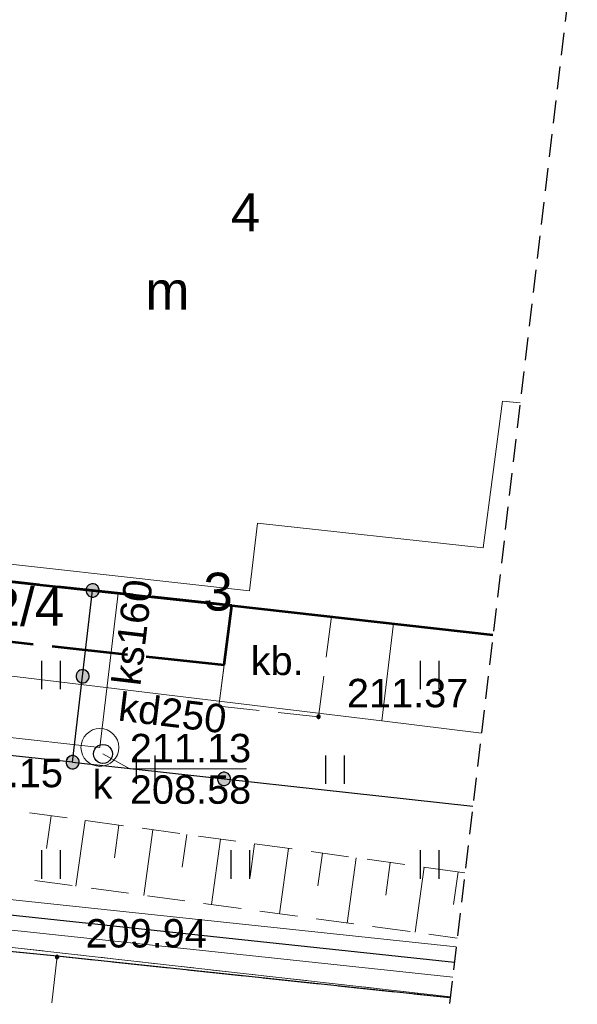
# Model space of a CAD drawing. Header units: metres. Extents: x 7419414 to 7419803, y 5549484 to 5549731.
# Tile 70 of 102: x 7419603 to 7419618, y 5549585 to 5549611. Entities that reach past the tile are written whole.
import ezdxf
from ezdxf.enums import TextEntityAlignment as Align

# ---------------------------------------------------------------- set-up
doc = ezdxf.new("R2010")
doc.units = ezdxf.units.M
doc.header["$MEASUREMENT"] = 0
doc.layers.get('0').update_dxf_attribs({"color": 250})
for name, color, linetype, lineweight in [('EGBA', 7, 'Continuous', 53), ('EGBA_O', 7, 'Continuous', 53), ('EGBN', 7, 'Continuous', 13), ('EGBN_O', 7, 'Continuous', 13), ('EGBP', 7, 'Continuous', 13), ('EGBU', 7, 'Continuous', 53), ('EGBU_O', 7, 'Continuous', 53), ('EGDE', 7, 'Continuous', 13), ('EGUG', 96, 'Continuous', 13), ('GUPPRZ_O', 7, 'Continuous', 13), ('OTKJ', 7, 'Continuous', 13), ('OTKK', 7, 'Continuous', 30), ('OTKU', 7, 'Continuous', 13), ('OTKU_O', 7, 'Continuous', 13), ('OTOO', 7, 'Continuous', 30), ('OTRK', 7, 'Continuous', 13), ('OTRS_O', 7, 'Continuous', 13), ('OTZT', 7, 'Continuous', 13), ('SUKP', 36, 'Continuous', 13), ('SUKP_O', 36, 'Continuous', 13), ('SULO', 7, 'Continuous', 30), ('SUPK', 7, 'Continuous', 13), ('SUPW_O', 7, 'Continuous', 13), ('SUWP', 5, 'Continuous', 13), ('Zakres', 7, 'Continuous', 0)]:
    doc.layers.add(name, color=color, linetype=linetype, lineweight=lineweight)
doc.styles.add('Arial', font='arial.ttf')

msp = doc.modelspace()

# ---------------------------------------------------------------- hatches: boundary and pattern name
at = {"linetype": 'Continuous'}
for points in [[(7419604.956, 5549595.72), (7419604.911, 5549595.731), (7419604.871, 5549595.753), (7419604.839, 5549595.785), (7419604.815, 5549595.824), (7419604.803, 5549595.868), (7419604.802, 5549595.914), (7419604.813, 5549595.958), (7419604.835, 5549595.998), (7419604.867, 5549596.031), (7419604.906, 5549596.054), (7419604.95, 5549596.067), (7419604.996, 5549596.067), (7419605.04, 5549596.056), (7419605.08, 5549596.034), (7419605.113, 5549596.002), (7419605.136, 5549595.963), (7419605.149, 5549595.919), (7419605.15, 5549595.873), (7419605.139, 5549595.829), (7419605.116, 5549595.789), (7419605.084, 5549595.756), (7419605.045, 5549595.733), (7419605.001, 5549595.72)], [(7419604.693, 5549593.453), (7419604.648, 5549593.464), (7419604.609, 5549593.486), (7419604.576, 5549593.518), (7419604.552, 5549593.557), (7419604.54, 5549593.601), (7419604.539, 5549593.647), (7419604.55, 5549593.691), (7419604.572, 5549593.731), (7419604.604, 5549593.764), (7419604.643, 5549593.787), (7419604.687, 5549593.8), (7419604.733, 5549593.801), (7419604.777, 5549593.789), (7419604.817, 5549593.767), (7419604.85, 5549593.735), (7419604.874, 5549593.696), (7419604.886, 5549593.652), (7419604.887, 5549593.607), (7419604.876, 5549593.562), (7419604.853, 5549593.522), (7419604.822, 5549593.49), (7419604.782, 5549593.466), (7419604.738, 5549593.454)], [(7419604.693, 5549593.453), (7419604.648, 5549593.464), (7419604.609, 5549593.486), (7419604.576, 5549593.518), (7419604.552, 5549593.557), (7419604.54, 5549593.601), (7419604.539, 5549593.647), (7419604.55, 5549593.691), (7419604.572, 5549593.731), (7419604.604, 5549593.764), (7419604.643, 5549593.787), (7419604.687, 5549593.8), (7419604.733, 5549593.801), (7419604.777, 5549593.789), (7419604.817, 5549593.767), (7419604.85, 5549593.735), (7419604.874, 5549593.696), (7419604.886, 5549593.652), (7419604.887, 5549593.607), (7419604.876, 5549593.562), (7419604.853, 5549593.522), (7419604.822, 5549593.49), (7419604.782, 5549593.466), (7419604.738, 5549593.454)], [(7419610.94, 5549592.515), (7419610.928, 5549592.517), (7419610.918, 5549592.521), (7419610.908, 5549592.528), (7419610.901, 5549592.537), (7419610.897, 5549592.548), (7419610.895, 5549592.56), (7419610.897, 5549592.572), (7419610.901, 5549592.582), (7419610.908, 5549592.592), (7419610.918, 5549592.599), (7419610.928, 5549592.603), (7419610.94, 5549592.605), (7419610.952, 5549592.603), (7419610.963, 5549592.599), (7419610.972, 5549592.592), (7419610.979, 5549592.582), (7419610.983, 5549592.572), (7419610.985, 5549592.56), (7419610.983, 5549592.548), (7419610.979, 5549592.537), (7419610.972, 5549592.528), (7419610.963, 5549592.521), (7419610.952, 5549592.517)], [(7419604.431, 5549591.186), (7419604.387, 5549591.197), (7419604.347, 5549591.219), (7419604.314, 5549591.25), (7419604.29, 5549591.289), (7419604.277, 5549591.333), (7419604.276, 5549591.379), (7419604.287, 5549591.423), (7419604.309, 5549591.463), (7419604.34, 5549591.496), (7419604.379, 5549591.52), (7419604.423, 5549591.533), (7419604.469, 5549591.534), (7419604.513, 5549591.523), (7419604.553, 5549591.501), (7419604.586, 5549591.47), (7419604.61, 5549591.431), (7419604.623, 5549591.387), (7419604.624, 5549591.341), (7419604.613, 5549591.297), (7419604.591, 5549591.257), (7419604.56, 5549591.224), (7419604.521, 5549591.2), (7419604.477, 5549591.187)], [(7419604.43, 5549591.186), (7419604.386, 5549591.197), (7419604.346, 5549591.22), (7419604.313, 5549591.251), (7419604.289, 5549591.291), (7419604.277, 5549591.334), (7419604.276, 5549591.38), (7419604.287, 5549591.424), (7419604.31, 5549591.464), (7419604.341, 5549591.497), (7419604.381, 5549591.521), (7419604.424, 5549591.533), (7419604.47, 5549591.534), (7419604.514, 5549591.523), (7419604.554, 5549591.5), (7419604.587, 5549591.469), (7419604.611, 5549591.429), (7419604.623, 5549591.386), (7419604.624, 5549591.34), (7419604.613, 5549591.296), (7419604.59, 5549591.256), (7419604.559, 5549591.223), (7419604.519, 5549591.199), (7419604.476, 5549591.187)], [(7419604.431, 5549591.186), (7419604.386, 5549591.197), (7419604.346, 5549591.219), (7419604.313, 5549591.251), (7419604.29, 5549591.29), (7419604.277, 5549591.333), (7419604.276, 5549591.379), (7419604.287, 5549591.424), (7419604.309, 5549591.464), (7419604.341, 5549591.497), (7419604.38, 5549591.52), (7419604.423, 5549591.533), (7419604.469, 5549591.534), (7419604.514, 5549591.523), (7419604.554, 5549591.501), (7419604.587, 5549591.469), (7419604.61, 5549591.43), (7419604.623, 5549591.387), (7419604.624, 5549591.341), (7419604.613, 5549591.296), (7419604.591, 5549591.256), (7419604.559, 5549591.223), (7419604.52, 5549591.2), (7419604.477, 5549591.187)], [(7419608.428, 5549590.746), (7419608.384, 5549590.757), (7419608.344, 5549590.779), (7419608.311, 5549590.811), (7419608.287, 5549590.85), (7419608.275, 5549590.894), (7419608.274, 5549590.939), (7419608.284, 5549590.984), (7419608.306, 5549591.024), (7419608.338, 5549591.057), (7419608.377, 5549591.08), (7419608.421, 5549591.093), (7419608.467, 5549591.094), (7419608.511, 5549591.083), (7419608.551, 5549591.061), (7419608.584, 5549591.03), (7419608.608, 5549590.991), (7419608.62, 5549590.947), (7419608.621, 5549590.901), (7419608.611, 5549590.857), (7419608.589, 5549590.817), (7419608.557, 5549590.784), (7419608.518, 5549590.76), (7419608.474, 5549590.747)], [(7419608.428, 5549590.746), (7419608.384, 5549590.757), (7419608.344, 5549590.779), (7419608.311, 5549590.811), (7419608.287, 5549590.85), (7419608.275, 5549590.894), (7419608.274, 5549590.939), (7419608.284, 5549590.984), (7419608.306, 5549591.024), (7419608.338, 5549591.057), (7419608.377, 5549591.08), (7419608.421, 5549591.093), (7419608.467, 5549591.094), (7419608.511, 5549591.083), (7419608.551, 5549591.061), (7419608.584, 5549591.03), (7419608.608, 5549590.991), (7419608.62, 5549590.947), (7419608.621, 5549590.901), (7419608.611, 5549590.857), (7419608.589, 5549590.817), (7419608.557, 5549590.784), (7419608.518, 5549590.76), (7419608.474, 5549590.747)], [(7419604.04, 5549586.175), (7419604.028, 5549586.177), (7419604.017, 5549586.181), (7419604.008, 5549586.188), (7419604.001, 5549586.198), (7419603.997, 5549586.208), (7419603.995, 5549586.22), (7419603.997, 5549586.232), (7419604.001, 5549586.243), (7419604.008, 5549586.252), (7419604.017, 5549586.259), (7419604.028, 5549586.263), (7419604.04, 5549586.265), (7419604.052, 5549586.263), (7419604.062, 5549586.259), (7419604.072, 5549586.252), (7419604.079, 5549586.243), (7419604.083, 5549586.232), (7419604.085, 5549586.22), (7419604.083, 5549586.208), (7419604.079, 5549586.198), (7419604.072, 5549586.188), (7419604.062, 5549586.181), (7419604.052, 5549586.177)]]:
    msp.add_hatch(color=0, dxfattribs=at).paths.add_polyline_path(points)

# ---------------------------------------------------------------- linework, layer by layer
at = {"color": 0, "linetype": 'Continuous'}
for p, q in [((7419603.628, 5549594.036), (7419603.628, 5549593.286)), ((7419604.128, 5549593.286), (7419604.128, 5549594.036)), ((7419613.628, 5549594.036), (7419613.628, 5549593.286)), ((7419614.128, 5549593.286), (7419614.128, 5549594.036)), ((7419606.128, 5549591.536), (7419606.128, 5549590.786)), ((7419606.628, 5549590.786), (7419606.628, 5549591.536)), ((7419611.128, 5549591.536), (7419611.128, 5549590.786)), ((7419611.628, 5549590.786), (7419611.628, 5549591.536)), ((7419603.628, 5549589.036), (7419603.628, 5549588.286)), ((7419604.128, 5549588.286), (7419604.128, 5549589.036)), ((7419608.628, 5549589.036), (7419608.628, 5549588.286)), ((7419609.128, 5549588.286), (7419609.128, 5549589.036)), ((7419613.628, 5549589.036), (7419613.628, 5549588.286)), ((7419614.128, 5549588.286), (7419614.128, 5549589.036))]:
    msp.add_line(p, q, dxfattribs=at)
at = {"color": 0, "linetype": 'Continuous', "flags": 128}
for points in [[(7419604.956, 5549595.72), (7419605.001, 5549595.72), (7419605.045, 5549595.733), (7419605.084, 5549595.756), (7419605.116, 5549595.789), (7419605.139, 5549595.829), (7419605.15, 5549595.873), (7419605.149, 5549595.919), (7419605.136, 5549595.963), (7419605.113, 5549596.002), (7419605.08, 5549596.034), (7419605.04, 5549596.056), (7419604.996, 5549596.067), (7419604.95, 5549596.067), (7419604.906, 5549596.054), (7419604.867, 5549596.031), (7419604.835, 5549595.998), (7419604.813, 5549595.958), (7419604.802, 5549595.914), (7419604.803, 5549595.868), (7419604.815, 5549595.824), (7419604.839, 5549595.785), (7419604.871, 5549595.753), (7419604.911, 5549595.731), (7419604.956, 5549595.72)], [(7419604.693, 5549593.453), (7419604.738, 5549593.454), (7419604.782, 5549593.466), (7419604.822, 5549593.49), (7419604.853, 5549593.522), (7419604.876, 5549593.562), (7419604.887, 5549593.607), (7419604.886, 5549593.652), (7419604.874, 5549593.696), (7419604.85, 5549593.735), (7419604.817, 5549593.767), (7419604.777, 5549593.789), (7419604.733, 5549593.801), (7419604.687, 5549593.8), (7419604.643, 5549593.787), (7419604.604, 5549593.764), (7419604.572, 5549593.731), (7419604.55, 5549593.691), (7419604.539, 5549593.647), (7419604.54, 5549593.601), (7419604.552, 5549593.557), (7419604.576, 5549593.518), (7419604.609, 5549593.486), (7419604.648, 5549593.464), (7419604.693, 5549593.453)], [(7419604.693, 5549593.453), (7419604.738, 5549593.454), (7419604.782, 5549593.466), (7419604.822, 5549593.49), (7419604.853, 5549593.522), (7419604.876, 5549593.562), (7419604.887, 5549593.607), (7419604.886, 5549593.652), (7419604.874, 5549593.696), (7419604.85, 5549593.735), (7419604.817, 5549593.767), (7419604.777, 5549593.789), (7419604.733, 5549593.801), (7419604.687, 5549593.8), (7419604.643, 5549593.787), (7419604.604, 5549593.764), (7419604.572, 5549593.731), (7419604.55, 5549593.691), (7419604.539, 5549593.647), (7419604.54, 5549593.601), (7419604.552, 5549593.557), (7419604.576, 5549593.518), (7419604.609, 5549593.486), (7419604.648, 5549593.464), (7419604.693, 5549593.453)], [(7419610.895, 5549592.56), (7419610.897, 5549592.548), (7419610.901, 5549592.537), (7419610.908, 5549592.528), (7419610.918, 5549592.521), (7419610.928, 5549592.517), (7419610.94, 5549592.515), (7419610.952, 5549592.517), (7419610.963, 5549592.521), (7419610.972, 5549592.528), (7419610.979, 5549592.537), (7419610.983, 5549592.548), (7419610.985, 5549592.56), (7419610.983, 5549592.572), (7419610.979, 5549592.582), (7419610.972, 5549592.592), (7419610.963, 5549592.599), (7419610.952, 5549592.603), (7419610.94, 5549592.605), (7419610.928, 5549592.603), (7419610.918, 5549592.599), (7419610.908, 5549592.592), (7419610.901, 5549592.582), (7419610.897, 5549592.572), (7419610.895, 5549592.56)], [(7419605.25, 5549591.83), (7419605.315, 5549591.821), (7419605.375, 5549591.797), (7419605.427, 5549591.757), (7419605.467, 5549591.705), (7419605.491, 5549591.645), (7419605.5, 5549591.58), (7419605.491, 5549591.515), (7419605.467, 5549591.455), (7419605.427, 5549591.403), (7419605.375, 5549591.363), (7419605.315, 5549591.339), (7419605.25, 5549591.33), (7419605.185, 5549591.339), (7419605.125, 5549591.363), (7419605.073, 5549591.403), (7419605.033, 5549591.455), (7419605.009, 5549591.515), (7419605, 5549591.58), (7419605.009, 5549591.645), (7419605.033, 5549591.705), (7419605.073, 5549591.757), (7419605.125, 5549591.797), (7419605.185, 5549591.821), (7419605.25, 5549591.83)], [(7419604.624, 5549591.341), (7419604.623, 5549591.387), (7419604.61, 5549591.431), (7419604.586, 5549591.47), (7419604.553, 5549591.501), (7419604.513, 5549591.523), (7419604.469, 5549591.534), (7419604.423, 5549591.533), (7419604.379, 5549591.52), (7419604.34, 5549591.496), (7419604.309, 5549591.463), (7419604.287, 5549591.423), (7419604.276, 5549591.379), (7419604.277, 5549591.333), (7419604.29, 5549591.289), (7419604.314, 5549591.25), (7419604.347, 5549591.219), (7419604.387, 5549591.197), (7419604.431, 5549591.186), (7419604.477, 5549591.187), (7419604.521, 5549591.2), (7419604.56, 5549591.224), (7419604.591, 5549591.257), (7419604.613, 5549591.297), (7419604.624, 5549591.341)], [(7419604.43, 5549591.186), (7419604.476, 5549591.187), (7419604.519, 5549591.199), (7419604.559, 5549591.223), (7419604.59, 5549591.256), (7419604.613, 5549591.296), (7419604.624, 5549591.34), (7419604.623, 5549591.386), (7419604.611, 5549591.429), (7419604.587, 5549591.469), (7419604.554, 5549591.5), (7419604.514, 5549591.523), (7419604.47, 5549591.534), (7419604.424, 5549591.533), (7419604.381, 5549591.521), (7419604.341, 5549591.497), (7419604.31, 5549591.464), (7419604.287, 5549591.424), (7419604.276, 5549591.38), (7419604.277, 5549591.334), (7419604.289, 5549591.291), (7419604.313, 5549591.251), (7419604.346, 5549591.22), (7419604.386, 5549591.197), (7419604.43, 5549591.186)], [(7419604.276, 5549591.379), (7419604.277, 5549591.333), (7419604.29, 5549591.29), (7419604.313, 5549591.251), (7419604.346, 5549591.219), (7419604.386, 5549591.197), (7419604.431, 5549591.186), (7419604.477, 5549591.187), (7419604.52, 5549591.2), (7419604.559, 5549591.223), (7419604.591, 5549591.256), (7419604.613, 5549591.296), (7419604.624, 5549591.341), (7419604.623, 5549591.387), (7419604.61, 5549591.43), (7419604.587, 5549591.469), (7419604.554, 5549591.501), (7419604.514, 5549591.523), (7419604.469, 5549591.534), (7419604.423, 5549591.533), (7419604.38, 5549591.52), (7419604.341, 5549591.497), (7419604.309, 5549591.464), (7419604.287, 5549591.424), (7419604.276, 5549591.379)], [(7419608.274, 5549590.939), (7419608.275, 5549590.894), (7419608.287, 5549590.85), (7419608.311, 5549590.811), (7419608.344, 5549590.779), (7419608.384, 5549590.757), (7419608.428, 5549590.746), (7419608.474, 5549590.747), (7419608.518, 5549590.76), (7419608.557, 5549590.784), (7419608.589, 5549590.817), (7419608.611, 5549590.857), (7419608.621, 5549590.901), (7419608.62, 5549590.947), (7419608.608, 5549590.991), (7419608.584, 5549591.03), (7419608.551, 5549591.061), (7419608.511, 5549591.083), (7419608.467, 5549591.094), (7419608.421, 5549591.093), (7419608.377, 5549591.08), (7419608.338, 5549591.057), (7419608.306, 5549591.024), (7419608.284, 5549590.984), (7419608.274, 5549590.939)], [(7419608.274, 5549590.939), (7419608.275, 5549590.894), (7419608.287, 5549590.85), (7419608.311, 5549590.811), (7419608.344, 5549590.779), (7419608.384, 5549590.757), (7419608.428, 5549590.746), (7419608.474, 5549590.747), (7419608.518, 5549590.76), (7419608.557, 5549590.784), (7419608.589, 5549590.817), (7419608.611, 5549590.857), (7419608.621, 5549590.901), (7419608.62, 5549590.947), (7419608.608, 5549590.991), (7419608.584, 5549591.03), (7419608.551, 5549591.061), (7419608.511, 5549591.083), (7419608.467, 5549591.094), (7419608.421, 5549591.093), (7419608.377, 5549591.08), (7419608.338, 5549591.057), (7419608.306, 5549591.024), (7419608.284, 5549590.984), (7419608.274, 5549590.939)], [(7419603.995, 5549586.22), (7419603.997, 5549586.208), (7419604.001, 5549586.198), (7419604.008, 5549586.188), (7419604.017, 5549586.181), (7419604.028, 5549586.177), (7419604.04, 5549586.175), (7419604.052, 5549586.177), (7419604.062, 5549586.181), (7419604.072, 5549586.188), (7419604.079, 5549586.198), (7419604.083, 5549586.208), (7419604.085, 5549586.22), (7419604.083, 5549586.232), (7419604.079, 5549586.243), (7419604.072, 5549586.252), (7419604.062, 5549586.259), (7419604.052, 5549586.263), (7419604.04, 5549586.265), (7419604.028, 5549586.263), (7419604.017, 5549586.259), (7419604.008, 5549586.252), (7419604.001, 5549586.243), (7419603.997, 5549586.232), (7419603.995, 5549586.22)]]:
    msp.add_lwpolyline(points, close=True, dxfattribs=at)
at = {"layer": 'EGBA', "color": 250, "linetype": 'Continuous', "lineweight": 53}
for p, q in [((7419603.564, 5549596.045), (7419601.46, 5549596.27)), ((7419606.049, 5549595.779), (7419604.061, 5549595.991)), ((7419608.65, 5549595.5), (7419606.546, 5549595.725)), ((7419608.45, 5549593.93), (7419608.65, 5549595.5)), ((7419601.35, 5549594.7), (7419603.409, 5549594.477)), ((7419603.906, 5549594.423), (7419605.894, 5549594.207)), ((7419606.391, 5549594.153), (7419608.45, 5549593.93))]:
    msp.add_line(p, q, dxfattribs=at)
at = {"layer": 'EGBN', "color": 250, "linetype": 'Continuous', "lineweight": 13, "flags": 128}
for points in [[(7419617.759, 5549613.554), (7419615.77, 5549613.73), (7419615.99, 5549615.71), (7419611.02, 5549616.27), (7419610.93, 5549615.42), (7419608.17, 5549615.73), (7419608.26, 5549616.59), (7419600.88, 5549617.43), (7419599.09, 5549601.08), (7419600.69, 5549600.96), (7419600.28, 5549596.87), (7419609.12, 5549595.88), (7419609.33, 5549597.67), (7419615.29, 5549597.02), (7419615.8, 5549600.89), (7419616.265, 5549600.845)], [(7419616.265, 5549600.845), (7419615.8, 5549600.89), (7419615.29, 5549597.02), (7419609.33, 5549597.67), (7419609.12, 5549595.88), (7419600.28, 5549596.87), (7419600.69, 5549600.96), (7419599.09, 5549601.08), (7419598.6, 5549596.58), (7419601.46, 5549596.27), (7419608.65, 5549595.5), (7419615.545, 5549594.719)]]:
    msp.add_lwpolyline(points, dxfattribs=at)
at = {"layer": 'EGBP', "color": 250, "linetype": 'Continuous', "lineweight": 13}
for p, q in [((7419603.066, 5549596.098), (7419604.061, 5549595.991)), ((7419604.558, 5549595.938), (7419605.552, 5549595.832)), ((7419606.049, 5549595.779), (7419607.044, 5549595.672)), ((7419607.541, 5549595.619), (7419608.65, 5549595.5)), ((7419608.65, 5549595.5), (7419609.613, 5549595.391)), ((7419610.11, 5549595.335), (7419611.104, 5549595.222)), ((7419611.601, 5549595.166), (7419612.594, 5549595.053)), ((7419613.091, 5549594.997), (7419614.085, 5549594.884)), ((7419614.581, 5549594.828), (7419615.545, 5549594.719))]:
    msp.add_line(p, q, dxfattribs=at)
at = {"layer": 'EGBU', "color": 250, "linetype": 'Continuous', "lineweight": 53, "flags": 128}
msp.add_lwpolyline([(7419617.987, 5549615.489), (7419611.02, 5549616.27), (7419610.93, 5549615.42), (7419608.17, 5549615.73), (7419608.26, 5549616.59), (7419600.88, 5549617.43), (7419598.6, 5549596.58), (7419601.46, 5549596.27), (7419608.65, 5549595.5), (7419615.545, 5549594.719)], dxfattribs=at)
at = {"layer": 'EGDE', "color": 250, "linetype": 'Continuous', "lineweight": 0, "flags": 128}
for points in [[(7419622.322, 5549652.355), (7419619.85, 5549651.97), (7419609.52, 5549650.05), (7419603.9, 5549648.9), (7419591.23, 5549646.31), (7419590.93, 5549644.33), (7419584.48, 5549588.54), (7419614.422, 5549585.169)], [(7419614.422, 5549585.169), (7419584.48, 5549588.54), (7419583.97, 5549584.15), (7419576.9, 5549524.47), (7419548.95, 5549525.8), (7419545.1, 5549496.74), (7419545.083, 5549495.993)]]:
    msp.add_lwpolyline(points, dxfattribs=at)
at = {"layer": 'EGUG', "color": 96, "linetype": 'Continuous', "lineweight": 13}
for p, q in [((7419603.674, 5549586.379), (7419603.177, 5549586.435)), ((7419603.177, 5549586.435), (7419603.674, 5549586.379)), ((7419604.668, 5549586.267), (7419604.171, 5549586.323)), ((7419604.171, 5549586.323), (7419604.668, 5549586.267)), ((7419605.662, 5549586.155), (7419605.165, 5549586.211)), ((7419605.165, 5549586.211), (7419605.662, 5549586.155)), ((7419606.655, 5549586.043), (7419606.158, 5549586.099)), ((7419606.158, 5549586.099), (7419606.655, 5549586.043)), ((7419607.649, 5549585.931), (7419607.152, 5549585.987)), ((7419607.152, 5549585.987), (7419607.649, 5549585.931)), ((7419608.643, 5549585.819), (7419608.146, 5549585.875)), ((7419608.146, 5549585.875), (7419608.643, 5549585.819)), ((7419609.636, 5549585.707), (7419609.14, 5549585.763)), ((7419609.14, 5549585.763), (7419609.636, 5549585.707)), ((7419610.63, 5549585.596), (7419610.133, 5549585.651)), ((7419610.133, 5549585.651), (7419610.63, 5549585.596)), ((7419611.624, 5549585.484), (7419611.127, 5549585.54)), ((7419611.127, 5549585.54), (7419611.624, 5549585.484)), ((7419612.618, 5549585.372), (7419612.121, 5549585.428)), ((7419612.121, 5549585.428), (7419612.618, 5549585.372)), ((7419613.611, 5549585.26), (7419613.114, 5549585.316)), ((7419613.114, 5549585.316), (7419613.611, 5549585.26)), ((7419614.422, 5549585.169), (7419614.108, 5549585.204)), ((7419614.108, 5549585.204), (7419614.422, 5549585.169))]:
    msp.add_line(p, q, dxfattribs=at)
at = {"layer": 'GUPPRZ_O', "color": 36, "linetype": 'Continuous', "lineweight": 13, "flags": 128}
msp.add_lwpolyline([(7419605.25, 5549591.58), (7419605.96, 5549591.186), (7419609.04, 5549591.186)], dxfattribs=at)
at = {"layer": 'OTKJ', "color": 250, "linetype": 'Continuous', "lineweight": 13}
for p, q in [((7419602.504, 5549586.391), (7419604.04, 5549586.24)), ((7419604.04, 5549586.24), (7419603.901, 5549585.007)), ((7419603.901, 5549585.007), (7419604.04, 5549586.24)), ((7419604.04, 5549586.24), (7419605.003, 5549586.138)), ((7419605.5, 5549586.085), (7419606.992, 5549585.927)), ((7419607.489, 5549585.874), (7419608.98, 5549585.715)), ((7419609.478, 5549585.663), (7419610.969, 5549585.504)), ((7419611.466, 5549585.452), (7419612.958, 5549585.293)), ((7419613.455, 5549585.24), (7419614.418, 5549585.138))]:
    msp.add_line(p, q, dxfattribs=at)
at = {"layer": 'OTKK', "color": 250, "linetype": 'Continuous', "lineweight": 30, "flags": 128}
msp.add_lwpolyline([(7419614.418, 5549585.138), (7419604.04, 5549586.24), (7419600.47, 5549586.59), (7419598.91, 5549586.85), (7419595.55, 5549587.79, -0.32228), (7419592.39, 5549593.53), (7419592.73, 5549596.58), (7419593.79, 5549605.65), (7419595.34, 5549617.76), (7419598.28, 5549641.94), (7419598.23, 5549645.09), (7419597.82, 5549647.26), (7419597.57, 5549647.87), (7419596.94, 5549649.46), (7419596.72, 5549649.9), (7419596.07, 5549650.85), (7419596.08, 5549654.68)], format="xyb", dxfattribs=at)
at = {"layer": 'OTKU', "color": 250, "linetype": 'Continuous', "lineweight": 13}
for p, q in [((7419608.45, 5549593.93), (7419608.65, 5549595.5)), ((7419608.65, 5549595.5), (7419609.719, 5549595.379)), ((7419610.216, 5549595.323), (7419611.284, 5549595.202)), ((7419611.284, 5549595.202), (7419611.144, 5549594.129)), ((7419608.31, 5549592.84), (7419608.45, 5549593.93)), ((7419611.08, 5549593.633), (7419610.94, 5549592.56)), ((7419609.376, 5549592.726), (7419608.31, 5549592.84)), ((7419610.94, 5549592.56), (7419609.874, 5549592.674))]:
    msp.add_line(p, q, dxfattribs=at)
at = {"layer": 'OTOO', "color": 250, "linetype": 'Continuous', "lineweight": 30}
for q in [(7419604.976, 5549595.893), (7419615.013, 5549590.198)]:
    msp.add_line((7419604.45, 5549591.36), q, dxfattribs=at)
at = {"layer": 'OTOO', "color": 250, "linetype": 'Continuous', "lineweight": 30, "flags": 128}
msp.add_lwpolyline([(7419604.45, 5549591.36), (7419597.51, 5549592.1), (7419596.17, 5549593.78), (7419597.73, 5549607.18)], dxfattribs=at)
at = {"layer": 'OTRK', "color": 250, "linetype": 'Continuous', "lineweight": 13}
for p, q in [((7419603.313, 5549590.027), (7419604.304, 5549589.89)), ((7419603.88, 5549589.948), (7419603.761, 5549589.079)), ((7419604.536, 5549588.089), (7419604.776, 5549589.825)), ((7419604.799, 5549589.822), (7419605.79, 5549589.685)), ((7419605.671, 5549589.702), (7419605.551, 5549588.834)), ((7419606.285, 5549589.617), (7419607.276, 5549589.481)), ((7419606.327, 5549587.845), (7419606.566, 5549589.578)), ((7419607.461, 5549589.455), (7419607.342, 5549588.589)), ((7419607.771, 5549589.412), (7419608.762, 5549589.276)), ((7419608.118, 5549587.602), (7419608.356, 5549589.332)), ((7419609.251, 5549589.209), (7419609.132, 5549588.344)), ((7419609.257, 5549589.208), (7419610.248, 5549589.071)), ((7419609.909, 5549587.359), (7419610.147, 5549589.085)), ((7419610.743, 5549589.003), (7419611.734, 5549588.867)), ((7419611.042, 5549588.962), (7419610.923, 5549588.099)), ((7419611.7, 5549587.115), (7419611.937, 5549588.839)), ((7419612.229, 5549588.798), (7419613.22, 5549588.662)), ((7419612.832, 5549588.715), (7419612.714, 5549587.854)), ((7419613.49, 5549586.872), (7419613.727, 5549588.592)), ((7419613.715, 5549588.594), (7419614.807, 5549588.443)), ((7419614.623, 5549588.469), (7419614.504, 5549587.609)), ((7419604.44, 5549588.102), (7419603.449, 5549588.237)), ((7419605.926, 5549587.9), (7419604.935, 5549588.035)), ((7419607.413, 5549587.698), (7419606.422, 5549587.833)), ((7419608.899, 5549587.496), (7419607.908, 5549587.631)), ((7419610.385, 5549587.294), (7419609.394, 5549587.428)), ((7419611.872, 5549587.092), (7419610.881, 5549587.226)), ((7419613.358, 5549586.89), (7419612.367, 5549587.024)), ((7419614.604, 5549586.72), (7419613.853, 5549586.822))]:
    msp.add_line(p, q, dxfattribs=at)
at = {"layer": 'OTZT', "color": 250, "linetype": 'Continuous', "lineweight": 13}
for p, q in [((7419602.721, 5549596.135), (7419603.715, 5549596.028)), ((7419604.212, 5549595.975), (7419604.976, 5549595.893)), ((7419604.976, 5549595.893), (7419605.819, 5549595.803)), ((7419606.316, 5549595.75), (7419607.31, 5549595.643)), ((7419607.807, 5549595.59), (7419608.65, 5549595.5)), ((7419608.65, 5549595.5), (7419608.512, 5549594.418)), ((7419611.144, 5549594.129), (7419611.284, 5549595.202)), ((7419611.284, 5549595.202), (7419612.421, 5549595.073)), ((7419612.918, 5549595.017), (7419613.911, 5549594.904)), ((7419614.408, 5549594.848), (7419615.545, 5549594.719)), ((7419608.448, 5549593.922), (7419608.31, 5549592.84)), ((7419610.94, 5549592.56), (7419611.08, 5549593.633)), ((7419608.31, 5549592.84), (7419609.376, 5549592.726)), ((7419609.874, 5549592.674), (7419610.94, 5549592.56)), ((7419604.44, 5549588.102), (7419603.449, 5549588.237)), ((7419605.926, 5549587.9), (7419604.935, 5549588.035)), ((7419607.413, 5549587.698), (7419606.422, 5549587.833)), ((7419608.899, 5549587.496), (7419607.908, 5549587.631)), ((7419610.385, 5549587.294), (7419609.394, 5549587.428)), ((7419611.872, 5549587.092), (7419610.881, 5549587.226)), ((7419613.358, 5549586.89), (7419612.367, 5549587.024)), ((7419614.604, 5549586.72), (7419613.853, 5549586.822))]:
    msp.add_line(p, q, dxfattribs=at)
at = {"layer": 'SUKP', "color": 36, "linetype": 'Continuous', "lineweight": 13}
for p, q in [((7419605.17, 5549591.75), (7419605.65, 5549595.82)), ((7419612.61, 5549592.45), (7419612.92, 5549595.02)), ((7419612.61, 5549592.45), (7419601.21, 5549593.83)), ((7419589.55, 5549593.48), (7419605.17, 5549591.75)), ((7419615.24, 5549592.13), (7419612.61, 5549592.45))]:
    msp.add_line(p, q, dxfattribs=at)
at = {"layer": 'SULO', "color": 250, "linetype": 'Continuous', "lineweight": 30, "flags": 128}
msp.add_lwpolyline([(7419431.258, 5549608.111), (7419440.37, 5549607.35), (7419450.47, 5549605.9), (7419462.07, 5549603.69), (7419474.48, 5549602.45), (7419519.42, 5549597.21), (7419544.93, 5549594.06), (7419580.78, 5549589.9), (7419596.52, 5549588), (7419614.53, 5549586.086)], dxfattribs=at)
at = {"layer": 'SUPK', "color": 36, "linetype": 'Continuous', "lineweight": 13, "flags": 128}
msp.add_lwpolyline([(7419605.17, 5549591.25, -1), (7419605.17, 5549592.25, -1), (7419605.17, 5549591.25)], format="xyb", dxfattribs=at)
at = {"layer": 'SUWP', "color": 5, "linetype": 'Continuous', "lineweight": 13, "flags": 128}
for points in [[(7419614.576, 5549586.484), (7419596.565, 5549588.397), (7419580.827, 5549590.297), (7419544.978, 5549594.457), (7419519.468, 5549597.607), (7419474.523, 5549602.848), (7419462.127, 5549604.086), (7419450.545, 5549606.293)], [(7419614.483, 5549585.689), (7419596.475, 5549587.603), (7419580.733, 5549589.503), (7419544.882, 5549593.663), (7419519.372, 5549596.813), (7419474.437, 5549602.052), (7419462.013, 5549603.294), (7419450.395, 5549605.507)]]:
    msp.add_lwpolyline(points, dxfattribs=at)
at = {"layer": 'Zakres', "color": 5, "linetype": 'Continuous', "lineweight": 30}
for p, q in [((7419617.519, 5549611.506), (7419617.449, 5549610.91)), ((7419617.519, 5549611.506), (7419617.449, 5549610.91)), ((7419617.414, 5549610.612), (7419617.343, 5549610.016)), ((7419617.414, 5549610.612), (7419617.343, 5549610.016)), ((7419617.308, 5549609.718), (7419617.238, 5549609.122)), ((7419617.308, 5549609.718), (7419617.238, 5549609.122)), ((7419617.203, 5549608.824), (7419617.133, 5549608.229)), ((7419617.203, 5549608.824), (7419617.133, 5549608.229)), ((7419617.098, 5549607.931), (7419617.028, 5549607.335)), ((7419617.098, 5549607.931), (7419617.028, 5549607.335)), ((7419616.993, 5549607.037), (7419616.923, 5549606.441)), ((7419616.993, 5549607.037), (7419616.923, 5549606.441)), ((7419616.888, 5549606.143), (7419616.818, 5549605.547)), ((7419616.888, 5549606.143), (7419616.818, 5549605.547)), ((7419616.783, 5549605.249), (7419616.713, 5549604.653)), ((7419616.783, 5549605.249), (7419616.713, 5549604.653)), ((7419616.678, 5549604.355), (7419616.608, 5549603.759)), ((7419616.678, 5549604.355), (7419616.608, 5549603.759)), ((7419616.573, 5549603.461), (7419616.503, 5549602.866)), ((7419616.573, 5549603.461), (7419616.503, 5549602.866)), ((7419616.468, 5549602.568), (7419616.398, 5549601.972)), ((7419616.468, 5549602.568), (7419616.398, 5549601.972)), ((7419616.362, 5549601.674), (7419616.292, 5549601.078)), ((7419616.362, 5549601.674), (7419616.292, 5549601.078)), ((7419616.257, 5549600.78), (7419616.187, 5549600.184)), ((7419616.257, 5549600.78), (7419616.187, 5549600.184)), ((7419616.152, 5549599.886), (7419616.082, 5549599.29)), ((7419616.152, 5549599.886), (7419616.082, 5549599.29)), ((7419616.047, 5549598.992), (7419615.977, 5549598.396)), ((7419616.047, 5549598.992), (7419615.977, 5549598.396)), ((7419615.942, 5549598.098), (7419615.872, 5549597.502)), ((7419615.942, 5549598.098), (7419615.872, 5549597.502)), ((7419615.837, 5549597.205), (7419615.767, 5549596.609)), ((7419615.837, 5549597.205), (7419615.767, 5549596.609)), ((7419615.732, 5549596.311), (7419615.662, 5549595.715)), ((7419615.732, 5549596.311), (7419615.662, 5549595.715)), ((7419615.627, 5549595.417), (7419615.557, 5549594.821)), ((7419615.627, 5549595.417), (7419615.557, 5549594.821)), ((7419615.522, 5549594.523), (7419615.452, 5549593.927)), ((7419615.522, 5549594.523), (7419615.452, 5549593.927)), ((7419615.417, 5549593.629), (7419615.346, 5549593.033)), ((7419615.417, 5549593.629), (7419615.346, 5549593.033)), ((7419615.311, 5549592.735), (7419615.241, 5549592.139)), ((7419615.311, 5549592.735), (7419615.241, 5549592.139)), ((7419615.206, 5549591.841), (7419615.136, 5549591.246)), ((7419615.206, 5549591.841), (7419615.136, 5549591.246)), ((7419615.101, 5549590.948), (7419615.031, 5549590.352)), ((7419615.101, 5549590.948), (7419615.031, 5549590.352)), ((7419614.996, 5549590.054), (7419614.926, 5549589.458)), ((7419614.996, 5549590.054), (7419614.926, 5549589.458)), ((7419614.891, 5549589.16), (7419614.821, 5549588.564)), ((7419614.891, 5549589.16), (7419614.821, 5549588.564)), ((7419614.786, 5549588.266), (7419614.716, 5549587.67)), ((7419614.786, 5549588.266), (7419614.716, 5549587.67)), ((7419614.681, 5549587.372), (7419614.611, 5549586.776)), ((7419614.681, 5549587.372), (7419614.611, 5549586.776)), ((7419614.576, 5549586.478), (7419614.506, 5549585.883)), ((7419614.576, 5549586.478), (7419614.506, 5549585.883)), ((7419614.471, 5549585.585), (7419614.4, 5549584.989)), ((7419614.471, 5549585.585), (7419614.4, 5549584.989))]:
    msp.add_line(p, q, dxfattribs=at)

# ---------------------------------------------------------------- texts
at = {"layer": 'EGBA_O', "color": 250, "linetype": 'Continuous', "lineweight": 0, "style": 'Arial'}
msp.add_text('2/4', height=1, dxfattribs=at).set_placement((7419603.255, 5549594.964), align=Align.CENTER)
at = {"layer": 'EGBN_O', "color": 250, "linetype": 'Continuous', "lineweight": 0, "style": 'Arial'}
for s, p in [('4', (7419609.015, 5549605.37)), ('3', (7419608.29, 5549595.362))]:
    msp.add_text(s, height=1, dxfattribs=at).set_placement(p, align=Align.CENTER)
at = {"layer": 'EGBU_O', "color": 250, "linetype": 'Continuous', "lineweight": 0, "style": 'Arial'}
msp.add_text('m', height=1, dxfattribs=at).set_placement((7419606.37, 5549603.306))
at = {"layer": 'GUPPRZ_O', "color": 36, "linetype": 'Continuous', "lineweight": 0, "style": 'Arial'}
for s, p in [('211.13', (7419605.96, 5549591.358)), ('208.58', (7419605.96, 5549590.263))]:
    msp.add_text(s, height=0.75, dxfattribs=at).set_placement(p)
at = {"layer": 'OTKU_O', "color": 250, "linetype": 'Continuous', "lineweight": 0, "style": 'Arial'}
msp.add_text('kb.', height=0.75, rotation=360, dxfattribs=at).set_placement((7419609.15, 5549593.66))
at = {"layer": 'OTRS_O', "color": 250, "linetype": 'Continuous', "lineweight": 0, "style": 'Arial'}
for s, p in [('211.37', (7419611.69, 5549592.81)), ('211.15', (7419600.99, 5549590.7)), ('209.94', (7419604.79, 5549586.47))]:
    msp.add_text(s, height=0.75, dxfattribs=at).set_placement(p)
at = {"layer": 'SUKP_O', "color": 36, "linetype": 'Continuous', "lineweight": 0, "style": 'Arial'}
for s, rotation, p in [('ks160', 83.274, (7419606.399, 5549594.743)), ('kd250', 353.0978, (7419607.044, 5549592.291))]:
    msp.add_text(s, height=0.75, rotation=rotation, dxfattribs=at).set_placement(p, align=Align.CENTER)
at = {"layer": 'SUPW_O', "color": 250, "linetype": 'Continuous', "lineweight": 0, "style": 'Arial'}
msp.add_text('k', height=0.75, dxfattribs=at).set_placement((7419605.498, 5549590.402), align=Align.RIGHT)

doc.saveas('drawing.dxf')
